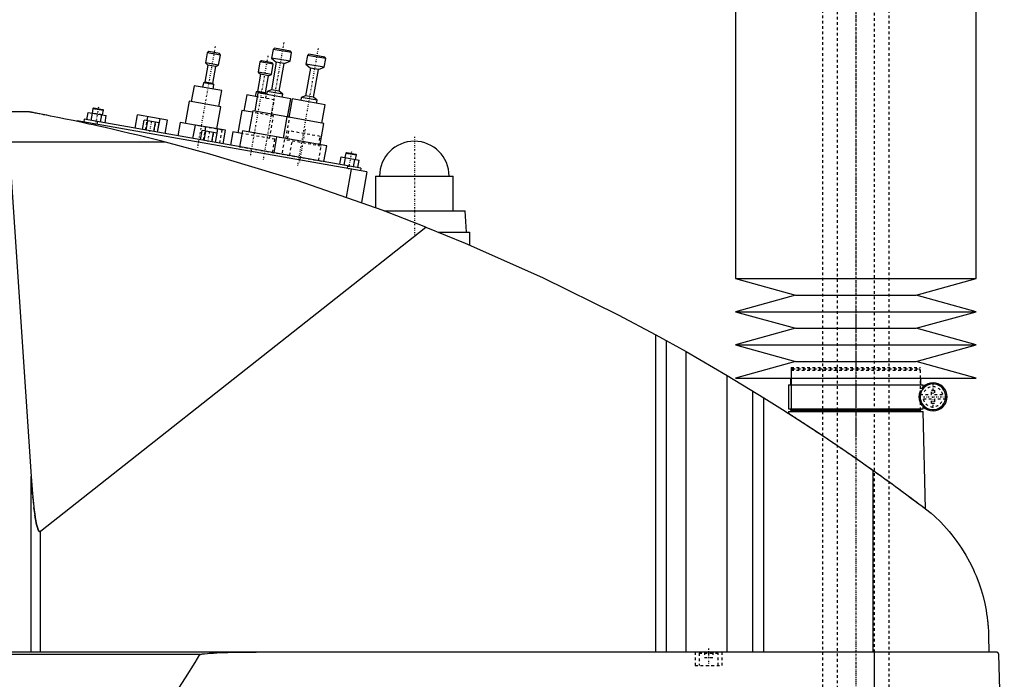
# Model space of a CAD drawing. Extents: x -186 to 706, y -136 to 719.
# Tile 4 of 5: x 338 to 706, y 106 to 353. Entities that reach past the tile are written whole.
import ezdxf

# ---------------------------------------------------------------- set-up
doc = ezdxf.new("R2010")
doc.units = 0
doc.linetypes.add('CENTER', pattern=[1.5, 0.45, -0.5, 0.05, -0.5])
doc.linetypes.add('DASHED', pattern=[2, 1, -1])
for name, color, linetype in [('AM_0', 7, 'CONTINUOUS'), ('AM_3', 7, 'DASHED'), ('AM_7', 7, 'CENTER')]:
    doc.layers.add(name, color=color, linetype=linetype)

msp = doc.modelspace()

# ---------------------------------------------------------------- linework, layer by layer
at = {"layer": 'AM_0', "color": 7, "linetype": 'CONTINUOUS'}
for p, q in [((605, 435.75), (605, 256.2)), ((695, 256.2), (695, 435.75)), ((432.79, 342.27), (432.21, 341.87)), ((438.69, 341.23), (432.79, 342.27)), ((407.62, 340.62), (406.94, 336.78)), ((408.2, 341.03), (407.62, 340.62)), ((412.54, 339.75), (407.62, 340.62)), ((412.13, 340.33), (408.2, 341.03)), ((411.86, 335.91), (412.54, 339.75)), ((412.54, 339.75), (412.13, 340.33)), ((432.21, 341.87), (431.63, 338.62)), ((431.63, 338.62), (433.39, 337.09)), ((438.53, 337.4), (431.63, 338.62)), ((439.1, 340.65), (432.21, 341.87)), ((438.53, 337.4), (439.1, 340.65)), ((439.1, 340.65), (438.69, 341.23)), ((445.01, 339.61), (444.44, 336.36)), ((445.59, 340.02), (445.01, 339.61)), ((451.9, 338.4), (445.01, 339.61)), ((451.5, 338.97), (445.59, 340.02)), ((451.9, 338.4), (451.5, 338.97)), ((407.82, 336.01), (406.69, 329.61)), ((406.94, 336.78), (407.82, 336.01)), ((411.86, 335.91), (406.94, 336.78)), ((410.77, 335.49), (407.82, 336.01)), ((409.65, 329.09), (410.77, 335.49)), ((410.77, 335.49), (411.86, 335.91)), ((427.31, 337.15), (426.64, 333.31)), ((427.89, 337.55), (427.31, 337.15)), ((432.24, 336.28), (427.31, 337.15)), ((431.83, 336.86), (427.89, 337.55)), ((431.56, 332.44), (432.24, 336.28)), ((433.39, 337.09), (431.57, 326.75)), ((432.24, 336.28), (431.83, 336.86)), ((436.35, 336.57), (433.39, 337.09)), ((434.53, 326.23), (436.35, 336.57)), ((436.35, 336.57), (438.53, 337.4)), ((444.44, 336.36), (446.2, 334.83)), ((451.33, 335.15), (444.44, 336.36)), ((449.15, 334.31), (451.33, 335.15)), ((451.33, 335.15), (451.9, 338.4)), ((427.52, 332.54), (426.39, 326.14)), ((426.64, 333.31), (427.52, 332.54)), ((431.56, 332.44), (426.64, 333.31)), ((430.47, 332.02), (427.52, 332.54)), ((429.34, 325.62), (430.47, 332.02)), ((430.47, 332.02), (431.56, 332.44)), ((446.2, 334.83), (444.37, 324.49)), ((449.15, 334.31), (446.2, 334.83)), ((447.33, 323.97), (449.15, 334.31)), ((402.65, 328.29), (401.61, 322.39)), ((412.99, 326.47), (402.65, 328.29)), ((406.15, 329.4), (405.85, 327.73)), ((406.69, 329.61), (406.15, 329.4)), ((410.09, 328.71), (406.15, 329.4)), ((409.65, 329.09), (406.69, 329.61)), ((410.09, 328.71), (409.65, 329.09)), ((409.79, 327.04), (410.09, 328.71)), ((411.95, 320.56), (412.99, 326.47)), ((422.35, 324.82), (421.3, 318.91)), ((426.28, 324.13), (422.35, 324.82)), ((426.55, 325.6), (425.33, 318.71)), ((425.84, 325.93), (425.55, 324.26)), ((426.39, 326.14), (425.84, 325.93)), ((429.78, 325.24), (425.84, 325.93)), ((429.34, 325.62), (426.39, 326.14)), ((438.86, 323.43), (426.55, 325.6)), ((429.78, 325.24), (429.34, 325.62)), ((429.94, 326.12), (429.75, 325.04)), ((429.75, 325.04), (429.78, 325.24)), ((431.57, 326.75), (429.94, 326.12)), ((435.85, 325.08), (429.94, 326.12)), ((434.53, 326.23), (431.57, 326.75)), ((435.85, 325.08), (434.53, 326.23)), ((435.66, 324), (435.85, 325.08)), ((442.74, 323.87), (442.55, 322.78)), ((444.37, 324.49), (442.74, 323.87)), ((448.65, 322.82), (442.74, 323.87)), ((447.33, 323.97), (444.37, 324.49)), ((448.65, 322.82), (447.33, 323.97)), ((400.87, 322.52), (399.39, 314.15)), ((412.69, 320.43), (400.87, 322.52)), ((411.23, 312.16), (412.69, 320.43)), ((437.64, 316.54), (438.86, 323.43)), ((439.35, 323.35), (438.13, 316.45)), ((451.66, 321.18), (439.35, 323.35)), ((448.46, 321.74), (448.65, 322.82)), ((450.44, 314.28), (451.66, 321.18)), ((340.94, 318.5), (213.33, 318.5)), ((362.56, 315.56), (363.05, 318.32)), ((363.05, 318.32), (369.87, 317.12)), ((364.27, 315.26), (364.75, 318.02)), ((364.85, 319.78), (364.54, 318.06)), ((365.14, 319.98), (364.85, 319.78)), ((364.85, 319.78), (368.79, 319.08)), ((365.14, 319.98), (368.58, 319.37)), ((367.68, 314.66), (368.17, 317.42)), ((368.48, 317.36), (368.79, 319.08)), ((368.79, 319.08), (368.58, 319.37)), ((369.39, 314.36), (369.87, 317.12)), ((380.6, 312.38), (381.49, 317.4)), ((392.71, 315.42), (381.49, 317.4)), ((385.14, 315.14), (385.42, 316.71)), ((420.57, 319.04), (419.09, 310.67)), ((424.5, 318.35), (420.57, 319.04)), ((424.59, 318.84), (423.2, 310.96)), ((437.4, 316.58), (424.59, 318.84)), ((437.39, 316.58), (436, 308.71)), ((451.18, 314.15), (437.39, 316.58)), ((358.96, 315.18), (358.91, 314.91)), ((467.29, 296.08), (358.96, 315.18)), ((361.6, 315.73), (361.42, 314.75)), ((465, 297.5), (361.6, 315.73)), ((364.87, 314.14), (364.78, 313.64)), ((366.52, 314.86), (366.35, 313.88)), ((383.37, 311.89), (383.98, 315.34)), ((389.67, 314.34), (383.98, 315.34)), ((384.79, 311.64), (385.4, 315.09)), ((387.64, 311.14), (388.24, 314.59)), ((389.06, 310.89), (389.95, 315.91)), ((389.06, 310.89), (389.67, 314.34)), ((391.83, 310.4), (392.71, 315.42)), ((397.42, 314.49), (396.56, 309.57)), ((403.13, 313.49), (397.42, 314.49)), ((402.27, 308.56), (403.15, 313.58)), ((414.38, 311.6), (403.15, 313.58)), ((406.81, 311.32), (407.08, 312.89)), ((449.79, 306.27), (451.18, 314.15)), ((405.04, 308.07), (405.65, 311.52)), ((411.33, 310.52), (405.65, 311.52)), ((406.46, 307.82), (407.07, 311.27)), ((409.3, 307.32), (409.91, 310.77)), ((410.72, 307.07), (411.33, 310.52)), ((410.73, 307.07), (411.61, 312.09)), ((413.49, 306.58), (414.38, 311.6)), ((417.12, 311.02), (416.25, 306.1)), ((420.57, 310.41), (417.12, 311.02)), ((420.74, 311.4), (419.7, 305.49)), ((433.54, 309.14), (420.74, 311.4)), ((433.54, 309.14), (432.5, 303.23)), ((452.25, 305.84), (433.54, 309.14)), ((392.03, 307.16), (333.43, 307.16)), ((333.43, 307.16), (341.83, 182.23)), ((451.21, 299.93), (452.25, 305.84)), ((459.39, 303.1), (459.08, 301.38)), ((459.68, 303.31), (459.39, 303.1)), ((459.39, 303.1), (463.33, 302.41)), ((459.68, 303.31), (463.12, 302.7)), ((463.02, 300.69), (463.33, 302.41)), ((463.33, 302.41), (463.12, 302.7)), ((457.1, 298.89), (457.59, 301.64)), ((457.59, 301.64), (464.41, 300.44)), ((458.81, 298.59), (459.3, 301.34)), ((460.08, 298.37), (459.9, 297.38)), ((462.22, 297.99), (462.71, 300.74)), ((463.93, 297.69), (464.41, 300.44)), ((461.38, 297.12), (459.53, 286.63)), ((465, 297.5), (464.83, 296.52)), ((467.29, 296.08), (465.26, 284.59)), ((470.5, 294.5), (470.5, 282.67)), ((470.5, 294.5), (499.5, 294.5)), ((499.5, 281.5), (499.5, 294.5)), ((473.65, 281.5), (504, 281.5)), ((504.5, 273.5), (504, 281.5)), ((345.22, 161.75), (489.33, 275.44)), ((494.16, 273.5), (505.65, 273.5)), ((505.65, 273.5), (505.65, 268.73)), ((605, 256.2), (627.5, 250)), ((605, 256.2), (695, 256.2)), ((672.5, 250), (695, 256.2)), ((627.5, 250), (605, 243.8)), ((627.5, 250), (672.5, 250)), ((695, 243.8), (672.5, 250)), ((605, 243.8), (627.5, 237.6)), ((605, 243.8), (695, 243.8)), ((672.5, 237.6), (695, 243.8)), ((627.5, 237.6), (605, 231.4)), ((627.5, 237.6), (672.5, 237.6)), ((695, 231.4), (672.5, 237.6)), ((575.22, 116.6), (575.22, 235.17)), ((575.22, 235.17), (586.56, 228.89)), ((579.22, 116.6), (579.22, 232.98)), ((586.56, 116.6), (586.56, 228.89)), ((586.56, 228.89), (601.96, 219.97)), ((605, 231.4), (627.5, 225.2)), ((605, 231.4), (695, 231.4)), ((672.5, 225.2), (695, 231.4)), ((627.5, 225.2), (605, 219)), ((627.5, 225.2), (672.5, 225.2)), ((695, 219), (672.5, 225.2)), ((601.96, 116.6), (601.96, 219.97)), ((601.96, 219.97), (615.65, 211.64)), ((605, 219), (695, 219)), ((625.65, 219), (625.65, 216.5)), ((674.35, 216.5), (674.35, 219)), ((611.52, 116.6), (611.52, 214.2)), ((624.85, 216.5), (624.85, 207.5)), ((624.85, 216.5), (675.15, 216.5)), ((675.15, 215.06), (675.15, 216.5)), ((615.65, 116.6), (615.65, 211.64)), ((674.16, 211), (674.16, 213)), ((624.83, 206.5), (624.81, 205.86)), ((624.83, 206.5), (675.17, 206.5)), ((624.85, 207.5), (675.15, 207.5)), ((625.65, 207.5), (625.65, 207)), ((625.65, 207), (674.35, 207)), ((625.83, 207), (625.83, 206.5)), ((674.17, 206.5), (674.17, 207)), ((674.35, 207), (674.35, 207.5)), ((675.15, 207.5), (675.15, 208.94)), ((676.04, 170.15), (675.17, 206.5)), ((656.53, 116.6), (656.53, 184.45)), ((341.83, 116.6), (341.83, 182.23)), ((345.22, 116.6), (345.22, 161.75)), ((699.63, 122.62), (699.77, 116.6)), ((702.45, 116.6), (132.05, 116.6)), ((404.88, 115.63), (188.61, 115.63)), ((657.01, 34.5), (657.01, 116.6)), ((705.5, 34.5), (703.45, 115.63))]:
    msp.add_line(p, q, dxfattribs=at)
for points in [[(392.03, 307.16, 0), (390.59, 307.53, 0), (387.67, 308.27, 0), (384.69, 309.01, 0), (383.19, 309.37, 0), (381.68, 309.74, 0), (378.64, 310.47, 0), (375.58, 311.19, 0), (372.52, 311.91, 0), (369.46, 312.6, 0), (366.41, 313.28, 0), (364.9, 313.62, 0), (363.39, 313.95, 0), (360.41, 314.59, 0), (357.47, 315.21, 0), (354.59, 315.81, 0), (351.78, 316.39, 0), (349.05, 316.93, 0), (347.64, 317.21, 0), (347.41, 317.26, 0), (346.93, 317.35, 0), (346.46, 317.44, 0), (346.22, 317.49, 0), (345.99, 317.53, 0), (345.52, 317.63, 0), (345.06, 317.71, 0), (344.6, 317.8, 0), (344.16, 317.89, 0), (343.73, 317.97, 0), (343.52, 318.01, 0), (343.31, 318.05, 0), (342.91, 318.13, 0), (342.53, 318.2, 0), (342.32, 318.24, 0), (342.26, 318.25, 0), (342.2, 318.26, 0), (342.17, 318.27, 0), (342.14, 318.27, 0), (342.08, 318.28, 0), (342.03, 318.29, 0), (341.97, 318.31, 0), (341.91, 318.32, 0), (341.86, 318.33, 0), (341.83, 318.33, 0), (341.8, 318.34, 0), (341.74, 318.35, 0), (341.69, 318.36, 0), (341.64, 318.37, 0), (341.58, 318.38, 0), (341.53, 318.39, 0), (341.51, 318.39, 0), (341.48, 318.4, 0), (341.44, 318.41, 0), (341.39, 318.41, 0), (341.37, 318.42, 0), (341.35, 318.42, 0), (341.3, 318.43, 0), (341.26, 318.44, 0), (341.24, 318.44, 0), (341.22, 318.45, 0), (341.19, 318.45, 0), (341.15, 318.46, 0), (341.12, 318.47, 0), (341.09, 318.47, 0), (341.06, 318.48, 0), (341.05, 318.48, 0), (341.04, 318.48, 0), (341.02, 318.48, 0), (341, 318.49, 0), (340.98, 318.49, 0), (340.96, 318.49, 0), (340.95, 318.5, 0), (340.95, 318.5, 0), (340.94, 318.5, 0), (340.94, 318.5, 0), (340.94, 318.5, 0), (340.94, 318.5, 0)], [(489.33, 275.44, 0), (473.4, 281.59, 0), (441.19, 292.86, 0), (408.52, 302.74, 0), (392.03, 307.16, 0)], [(489.33, 275.44, 0), (503.96, 269.45, 0), (532.87, 256.58, 0), (561.24, 242.59, 0), (575.22, 235.17, 0)], [(615.65, 211.64, 0), (622.58, 207.29, 0), (636.3, 198.36, 0), (649.84, 189.16, 0), (656.53, 184.45, 0)], [(656.53, 184.45, 0), (657.18, 184, 0), (658.46, 183.08, 0), (659.75, 182.16, 0), (660.38, 181.7, 0), (661.02, 181.24, 0), (662.29, 180.33, 0), (663.54, 179.42, 0), (664.79, 178.51, 0), (666.03, 177.6, 0), (667.25, 176.7, 0), (667.86, 176.26, 0), (668.47, 175.81, 0), (669.67, 174.92, 0), (670.86, 174.04, 0), (672.03, 173.16, 0), (673.19, 172.3, 0), (674.33, 171.44, 0), (674.89, 171.01, 0), (675.45, 170.59, 0), (676.56, 169.75, 0), (677.65, 168.93, 0), (678.19, 168.52, 0)], [(341.83, 182.23, 0), (342.32, 175.77, 0), (342.95, 169.66, 0), (343.13, 168.22, 0), (343.32, 166.92, 0), (343.42, 166.32, 0), (343.52, 165.75, 0), (343.71, 164.73, 0), (343.91, 163.86, 0), (344.11, 163.13, 0), (344.22, 162.77, 0), (344.26, 162.67, 0), (344.29, 162.59, 0), (344.31, 162.54, 0), (344.32, 162.5, 0), (344.36, 162.42, 0), (344.39, 162.34, 0), (344.42, 162.27, 0), (344.46, 162.2, 0), (344.49, 162.14, 0), (344.51, 162.11, 0), (344.52, 162.08, 0), (344.56, 162.02, 0), (344.59, 161.97, 0), (344.61, 161.94, 0), (344.63, 161.92, 0), (344.66, 161.88, 0), (344.69, 161.84, 0), (344.71, 161.82, 0), (344.73, 161.8, 0), (344.76, 161.77, 0), (344.78, 161.75, 0), (344.79, 161.75, 0), (344.79, 161.74, 0), (344.79, 161.74, 0), (344.8, 161.74, 0), (344.8, 161.74, 0), (344.81, 161.73, 0), (344.81, 161.73, 0), (344.82, 161.72, 0), (344.83, 161.72, 0), (344.83, 161.72, 0), (344.83, 161.72, 0), (344.84, 161.71, 0), (344.84, 161.71, 0), (344.85, 161.71, 0), (344.85, 161.7, 0), (344.86, 161.7, 0), (344.86, 161.7, 0), (344.87, 161.7, 0), (344.87, 161.7, 0), (344.88, 161.69, 0), (344.88, 161.69, 0), (344.89, 161.69, 0), (344.89, 161.69, 0), (344.9, 161.69, 0), (344.9, 161.68, 0), (344.9, 161.68, 0), (344.91, 161.68, 0), (344.91, 161.68, 0), (344.92, 161.68, 0), (344.92, 161.68, 0), (344.93, 161.68, 0), (344.93, 161.68, 0), (344.93, 161.67, 0), (344.94, 161.67, 0), (344.94, 161.67, 0), (344.95, 161.67, 0), (344.96, 161.67, 0), (344.96, 161.67, 0), (344.96, 161.67, 0), (344.97, 161.67, 0), (344.97, 161.67, 0), (344.98, 161.67, 0), (344.98, 161.67, 0), (344.99, 161.67, 0), (344.99, 161.67, 0), (345, 161.67, 0), (345, 161.67, 0), (345.01, 161.67, 0), (345.01, 161.67, 0), (345.02, 161.67, 0), (345.02, 161.67, 0), (345.03, 161.67, 0), (345.03, 161.67, 0), (345.03, 161.67, 0), (345.04, 161.67, 0), (345.05, 161.67, 0), (345.05, 161.67, 0), (345.06, 161.67, 0), (345.06, 161.67, 0), (345.07, 161.67, 0), (345.07, 161.67, 0), (345.07, 161.68, 0), (345.08, 161.68, 0), (345.08, 161.68, 0), (345.09, 161.68, 0), (345.1, 161.68, 0), (345.1, 161.68, 0), (345.1, 161.68, 0), (345.11, 161.69, 0), (345.11, 161.69, 0), (345.12, 161.69, 0), (345.12, 161.69, 0), (345.12, 161.69, 0), (345.13, 161.7, 0), (345.13, 161.7, 0), (345.14, 161.7, 0), (345.14, 161.7, 0), (345.15, 161.71, 0), (345.15, 161.71, 0), (345.16, 161.71, 0), (345.16, 161.71, 0), (345.17, 161.72, 0), (345.17, 161.72, 0), (345.17, 161.72, 0), (345.18, 161.73, 0), (345.19, 161.73, 0), (345.19, 161.73, 0), (345.2, 161.74, 0), (345.2, 161.74, 0), (345.2, 161.74, 0), (345.21, 161.75, 0), (345.21, 161.75, 0), (345.22, 161.75, 0)], [(678.19, 168.52, 0), (679.41, 167.42, 0), (681.74, 165.15, 0), (683.91, 162.81, 0), (684.94, 161.61, 0), (685.93, 160.4, 0), (687.8, 157.92, 0), (689.52, 155.41, 0), (691.09, 152.85, 0), (692.52, 150.27, 0), (693.8, 147.67, 0), (694.38, 146.37, 0), (694.93, 145.07, 0), (695.93, 142.48, 0), (696.8, 139.89, 0), (697.54, 137.32, 0), (698.16, 134.76, 0), (698.67, 132.21, 0), (698.88, 130.94, 0), (699.07, 129.67, 0), (699.26, 128.15, 0), (699.31, 127.72, 0), (699.35, 127.27, 0), (699.37, 127.05, 0), (699.39, 126.83, 0), (699.43, 126.37, 0), (699.47, 125.91, 0), (699.5, 125.44, 0), (699.53, 124.96, 0), (699.56, 124.47, 0), (699.58, 124.22, 0), (699.59, 123.97, 0), (699.61, 123.44, 0), (699.63, 122.9, 0), (699.63, 122.62, 0)], [(340.31, 35.5, 0), (342.11, 37.02, 0), (345.69, 40.19, 0), (349.28, 43.52, 0), (351.08, 45.24, 0), (352.87, 47.01, 0), (356.46, 50.66, 0), (360.05, 54.47, 0), (363.63, 58.44, 0), (367.22, 62.57, 0), (370.81, 66.86, 0), (372.6, 69.07, 0), (374.39, 71.31, 0), (377.98, 75.92, 0), (381.57, 80.7, 0), (385.15, 85.63, 0), (388.74, 90.72, 0), (392.33, 95.98, 0), (394.12, 98.66, 0), (395.91, 101.39, 0), (399.5, 106.96, 0), (403.09, 112.7, 0), (404.88, 115.63, 0)], [(404.88, 115.63, 0), (404.88, 115.63, 0), (404.88, 115.63, 0), (404.88, 115.63, 0), (404.88, 115.63, 0), (404.88, 115.63, 0), (404.88, 115.63, 0), (404.88, 115.63, 0), (404.88, 115.63, 0), (404.89, 115.64, 0), (404.89, 115.64, 0), (404.89, 115.64, 0), (404.89, 115.65, 0), (404.9, 115.65, 0), (404.9, 115.65, 0), (404.9, 115.66, 0), (404.91, 115.66, 0), (404.91, 115.66, 0), (404.91, 115.66, 0), (404.92, 115.66, 0), (404.92, 115.67, 0), (404.93, 115.67, 0), (404.93, 115.67, 0), (404.94, 115.68, 0), (404.94, 115.68, 0), (404.94, 115.68, 0), (404.94, 115.68, 0), (404.95, 115.68, 0), (404.95, 115.69, 0), (404.97, 115.69, 0), (405, 115.71, 0), (405.03, 115.72, 0), (405.06, 115.73, 0), (405.09, 115.74, 0), (405.12, 115.75, 0), (405.13, 115.75, 0), (405.15, 115.76, 0), (405.18, 115.76, 0), (405.21, 115.77, 0), (405.31, 115.8, 0), (405.41, 115.82, 0), (405.5, 115.83, 0), (405.7, 115.87, 0), (405.89, 115.9, 0), (406.58, 115.98, 0), (407.7, 116.09, 0), (408.26, 116.13, 0), (408.82, 116.17, 0), (409.97, 116.24, 0), (411.14, 116.3, 0), (415.33, 116.45, 0), (422.51, 116.59, 0), (425.92, 116.6, 0)], [(703.45, 115.63, 0), (703.45, 115.63, 0), (703.45, 115.63, 0), (703.45, 115.64, 0), (703.45, 115.64, 0), (703.45, 115.64, 0), (703.45, 115.65, 0), (703.45, 115.65, 0), (703.45, 115.66, 0), (703.45, 115.67, 0), (703.45, 115.67, 0), (703.45, 115.67, 0), (703.45, 115.68, 0), (703.45, 115.68, 0), (703.45, 115.69, 0), (703.45, 115.69, 0), (703.45, 115.7, 0), (703.44, 115.7, 0), (703.44, 115.71, 0), (703.44, 115.71, 0), (703.44, 115.71, 0), (703.44, 115.72, 0), (703.44, 115.72, 0), (703.44, 115.72, 0), (703.44, 115.73, 0), (703.44, 115.73, 0), (703.44, 115.74, 0), (703.44, 115.74, 0), (703.44, 115.74, 0), (703.44, 115.75, 0), (703.44, 115.75, 0), (703.44, 115.76, 0), (703.44, 115.76, 0), (703.44, 115.77, 0), (703.44, 115.77, 0), (703.43, 115.77, 0), (703.43, 115.78, 0), (703.43, 115.79, 0), (703.43, 115.82, 0), (703.42, 115.84, 0), (703.41, 115.87, 0), (703.41, 115.88, 0), (703.41, 115.89, 0), (703.4, 115.91, 0), (703.39, 115.93, 0), (703.39, 115.95, 0), (703.38, 115.97, 0), (703.37, 115.99, 0), (703.37, 116, 0), (703.36, 116.01, 0), (703.35, 116.03, 0), (703.35, 116.04, 0), (703.34, 116.05, 0), (703.34, 116.06, 0), (703.33, 116.08, 0), (703.32, 116.09, 0), (703.32, 116.1, 0), (703.31, 116.11, 0), (703.3, 116.12, 0), (703.3, 116.13, 0), (703.27, 116.18, 0), (703.21, 116.24, 0), (703.16, 116.3, 0), (703.1, 116.36, 0), (703.05, 116.4, 0), (703.02, 116.42, 0), (702.99, 116.44, 0), (702.93, 116.48, 0), (702.86, 116.51, 0), (702.8, 116.54, 0), (702.74, 116.56, 0), (702.67, 116.57, 0), (702.64, 116.58, 0), (702.61, 116.59, 0), (702.54, 116.6, 0), (702.48, 116.6, 0), (702.45, 116.6, 0)]]:
    msp.add_polyline3d(points, dxfattribs=at)
for centre, radius, start, end in [((485, 294.5), 13, 0, 180), ((678.85, 212), 5.25, 225.1897, 134.8103), ((678.85, 212), 4.8, 192.0755, 167.9245)]:
    msp.add_arc(centre, radius, start, end, dxfattribs=at)
at = {"layer": 'AM_3', "color": 6, "linetype": 'DASHED'}
for p, q in [((643, 680), (643, -97.5)), ((657, -97.5), (657, 680)), ((637.5, 664.5), (637.5, -56.5)), ((662.5, -56.5), (662.5, 664.5)), ((432.69, 323), (426.28, 324.13)), ((429.49, 323.56), (429.75, 325.04)), ((431.65, 317.09), (432.69, 323)), ((368.17, 317.42), (364.54, 318.06)), ((432.38, 316.96), (424.5, 318.35)), ((430.91, 308.59), (432.38, 316.96)), ((438.38, 316.41), (437.4, 316.58)), ((384.53, 311.69), (385.14, 315.14)), ((385.3, 315.11), (384.69, 311.66)), ((387.74, 311.12), (388.35, 314.57)), ((413.18, 311.71), (403.13, 313.49)), ((436.99, 308.53), (438.38, 316.41)), ((406.2, 307.87), (406.81, 311.32)), ((406.96, 311.29), (406.35, 307.84)), ((409.41, 307.3), (410.02, 310.75)), ((411.21, 312.06), (411.23, 312.16)), ((412.31, 306.79), (413.18, 311.71)), ((432.88, 308.24), (420.57, 310.41)), ((439.45, 308.1), (433.54, 309.14)), ((438, 311.4), (437.4, 307.95)), ((449.82, 309.32), (438, 311.4)), ((449.21, 305.87), (449.82, 309.32)), ((419.7, 305.49), (451.21, 299.93)), ((432.01, 303.32), (432.88, 308.24)), ((436.41, 308.13), (435.46, 302.71)), ((450.2, 305.69), (436.41, 308.13)), ((438.41, 302.19), (439.45, 308.1)), ((449.24, 300.28), (450.2, 305.69)), ((625.83, 223), (625.83, 207)), ((625.83, 223), (674.17, 223)), ((626.33, 222.5), (625.83, 222)), ((625.83, 222), (625.83, 207)), ((625.83, 222), (674.17, 222)), ((626.33, 222.5), (673.67, 222.5)), ((674.17, 222), (673.67, 222.5)), ((674.17, 207), (674.17, 223)), ((674.17, 207), (674.17, 222)), ((674.16, 213), (674.16, 214.35)), ((678.25, 214.5), (679.45, 214.5)), ((678.25, 212.9), (678.25, 214.5)), ((679.45, 214.5), (679.45, 212.9)), ((674.07, 212.9), (678.25, 212.9)), ((678.25, 211.1), (674.07, 211.1)), ((674.16, 209.65), (674.16, 211)), ((678.25, 209.5), (678.25, 211.1)), ((679.45, 212.9), (683.63, 212.9)), ((679.45, 211.1), (679.45, 209.5)), ((683.63, 211.1), (679.45, 211.1)), ((679.45, 209.5), (678.25, 209.5)), ((590, 116.6), (590, 111.6)), ((591.9, 116.6), (591.5, 116.2)), ((591.5, 116.2), (591.5, 111.6)), ((591.5, 116.2), (598.5, 116.2)), ((593.5, 116.6), (593.5, 114.6)), ((593.5, 114.6), (596.5, 114.6)), ((595, 116.6), (595, 114.6)), ((596.5, 116.6), (596.5, 114.6)), ((598.5, 116.2), (598.1, 116.6)), ((598.5, 111.6), (598.5, 116.2)), ((600, 111.6), (600, 116.6)), ((590, 111.6), (600, 111.6))]:
    msp.add_line(p, q, dxfattribs=at)
for points in [[(674.16, 214.35, 0), (674.11, 214.26, 0), (674.06, 214.16, 0), (674.05, 214.12, 0), (674.03, 214.09, 0), (674.03, 214.07, 0), (674.02, 214.06, 0), (674.01, 214.02, 0), (673.99, 213.99, 0), (673.98, 213.96, 0), (673.96, 213.92, 0), (673.95, 213.88, 0), (673.94, 213.87, 0), (673.94, 213.85, 0), (673.92, 213.81, 0), (673.91, 213.77, 0), (673.9, 213.76, 0), (673.9, 213.74, 0), (673.88, 213.7, 0), (673.87, 213.66, 0), (673.86, 213.64, 0), (673.86, 213.62, 0), (673.84, 213.58, 0), (673.83, 213.54, 0), (673.82, 213.5, 0), (673.81, 213.46, 0), (673.8, 213.42, 0), (673.79, 213.4, 0), (673.78, 213.38, 0), (673.77, 213.33, 0), (673.76, 213.29, 0), (673.75, 213.25, 0), (673.74, 213.2, 0), (673.73, 213.16, 0), (673.72, 213.13, 0), (673.72, 213.11, 0), (673.71, 213.06, 0), (673.7, 213.01, 0), (673.69, 212.96, 0), (673.68, 212.91, 0), (673.67, 212.86, 0), (673.67, 212.83, 0), (673.66, 212.8, 0), (673.65, 212.75, 0), (673.65, 212.7, 0), (673.64, 212.64, 0), (673.63, 212.59, 0), (673.63, 212.53, 0), (673.62, 212.5, 0), (673.62, 212.48, 0), (673.62, 212.42, 0), (673.61, 212.36, 0), (673.61, 212.31, 0), (673.61, 212.25, 0), (673.6, 212.19, 0), (673.6, 212.17, 0), (673.6, 212.14, 0), (673.6, 212.08, 0), (673.6, 212.03, 0), (673.6, 212, 0), (673.6, 211.97, 0), (673.6, 211.92, 0), (673.6, 211.86, 0), (673.6, 211.83, 0), (673.6, 211.81, 0), (673.61, 211.75, 0), (673.61, 211.69, 0), (673.61, 211.64, 0), (673.62, 211.58, 0), (673.62, 211.52, 0), (673.62, 211.5, 0), (673.63, 211.47, 0), (673.63, 211.41, 0), (673.64, 211.36, 0), (673.65, 211.3, 0), (673.65, 211.25, 0), (673.66, 211.2, 0), (673.67, 211.17, 0), (673.67, 211.14, 0), (673.68, 211.09, 0), (673.69, 211.04, 0), (673.7, 210.99, 0), (673.71, 210.94, 0), (673.72, 210.89, 0), (673.72, 210.87, 0), (673.73, 210.84, 0), (673.74, 210.8, 0), (673.75, 210.75, 0), (673.76, 210.71, 0), (673.77, 210.67, 0), (673.78, 210.62, 0), (673.79, 210.6, 0), (673.8, 210.58, 0), (673.81, 210.54, 0), (673.82, 210.5, 0), (673.83, 210.46, 0), (673.84, 210.42, 0), (673.86, 210.38, 0), (673.86, 210.36, 0), (673.87, 210.34, 0), (673.88, 210.3, 0), (673.9, 210.26, 0), (673.9, 210.24, 0), (673.91, 210.23, 0), (673.92, 210.19, 0), (673.94, 210.15, 0), (673.94, 210.13, 0), (673.95, 210.12, 0), (673.96, 210.08, 0), (673.98, 210.04, 0), (673.99, 210.01, 0), (674.01, 209.98, 0), (674.02, 209.94, 0), (674.03, 209.93, 0), (674.03, 209.91, 0), (674.05, 209.88, 0), (674.06, 209.84, 0), (674.11, 209.74, 0), (674.16, 209.65, 0)], [(675.15, 215.06, 0), (675.15, 215.06, 0), (675.14, 215.05, 0), (675.13, 215.03, 0), (675.12, 215.02, 0), (675.11, 215, 0), (675.08, 214.97, 0), (675.04, 214.92, 0), (675, 214.86, 0), (674.95, 214.79, 0), (674.89, 214.71, 0), (674.86, 214.67, 0), (674.83, 214.62, 0), (674.76, 214.51, 0), (674.68, 214.38, 0), (674.61, 214.24, 0), (674.52, 214.08, 0), (674.48, 213.98, 0), (674.46, 213.95, 0), (674.45, 213.92, 0), (674.44, 213.9, 0), (674.43, 213.88, 0), (674.42, 213.85, 0), (674.41, 213.82, 0), (674.4, 213.8, 0), (674.39, 213.78, 0), (674.38, 213.75, 0), (674.37, 213.71, 0), (674.36, 213.69, 0), (674.35, 213.67, 0), (674.34, 213.64, 0), (674.32, 213.6, 0), (674.31, 213.56, 0), (674.3, 213.52, 0), (674.28, 213.47, 0), (674.28, 213.45, 0), (674.27, 213.43, 0), (674.25, 213.39, 0), (674.24, 213.34, 0), (674.23, 213.29, 0), (674.21, 213.25, 0), (674.2, 213.2, 0), (674.19, 213.17, 0), (674.19, 213.14, 0), (674.17, 213.09, 0), (674.16, 213.03, 0), (674.16, 213, 0)], [(674.16, 211, 0), (674.16, 210.97, 0), (674.17, 210.91, 0), (674.19, 210.86, 0), (674.19, 210.83, 0), (674.2, 210.8, 0), (674.21, 210.75, 0), (674.23, 210.71, 0), (674.24, 210.66, 0), (674.25, 210.61, 0), (674.27, 210.57, 0), (674.28, 210.55, 0), (674.28, 210.53, 0), (674.3, 210.48, 0), (674.31, 210.44, 0), (674.32, 210.4, 0), (674.34, 210.36, 0), (674.35, 210.33, 0), (674.36, 210.31, 0), (674.37, 210.29, 0), (674.38, 210.25, 0), (674.39, 210.22, 0), (674.4, 210.2, 0), (674.41, 210.18, 0), (674.42, 210.15, 0), (674.43, 210.12, 0), (674.44, 210.1, 0), (674.45, 210.08, 0), (674.46, 210.05, 0), (674.48, 210.02, 0), (674.52, 209.92, 0), (674.61, 209.76, 0), (674.68, 209.62, 0), (674.76, 209.49, 0), (674.83, 209.38, 0), (674.86, 209.33, 0), (674.89, 209.29, 0), (674.95, 209.21, 0), (675, 209.14, 0), (675.04, 209.08, 0), (675.08, 209.03, 0), (675.11, 209, 0), (675.12, 208.98, 0), (675.13, 208.97, 0), (675.14, 208.95, 0), (675.15, 208.94, 0), (675.15, 208.94, 0)], [(624.81, 205.86, 0), (624.81, 205.86, 0), (624.84, 205.85, 0), (624.89, 205.81, 0), (624.92, 205.79, 0), (624.97, 205.76, 0), (625.07, 205.7, 0), (625.2, 205.62, 0), (625.35, 205.52, 0), (625.53, 205.4, 0), (625.74, 205.27, 0), (625.86, 205.19, 0), (625.98, 205.12, 0), (626.23, 204.95, 0), (626.52, 204.77, 0), (626.82, 204.57, 0), (627.15, 204.36, 0), (627.5, 204.13, 0), (627.68, 204.02, 0), (627.87, 203.89, 0), (628.26, 203.64, 0), (628.67, 203.38, 0), (628.88, 203.24, 0), (629.09, 203.1, 0), (629.53, 202.81, 0), (629.99, 202.52, 0), (630.22, 202.37, 0), (630.46, 202.21, 0), (630.93, 201.9, 0), (631.42, 201.58, 0), (631.91, 201.26, 0), (632.43, 200.92, 0), (632.95, 200.58, 0), (633.22, 200.4, 0), (633.5, 200.22, 0), (634.05, 199.85, 0), (634.62, 199.48, 0), (635.21, 199.09, 0), (635.8, 198.69, 0), (636.41, 198.29, 0), (636.72, 198.09, 0), (637.03, 197.88, 0), (637.66, 197.46, 0), (638.29, 197.03, 0), (638.94, 196.6, 0), (639.59, 196.16, 0), (640.25, 195.72, 0), (640.58, 195.5, 0), (640.91, 195.27, 0), (641.58, 194.82, 0), (642.26, 194.36, 0), (642.93, 193.9, 0), (643.61, 193.44, 0), (644.3, 192.98, 0), (644.64, 192.74, 0), (644.98, 192.51, 0), (645.66, 192.04, 0), (646.34, 191.58, 0), (647.02, 191.11, 0), (647.69, 190.65, 0), (648.36, 190.18, 0), (648.69, 189.95, 0), (649.03, 189.72, 0), (649.68, 189.26, 0), (650.34, 188.81, 0), (650.67, 188.58, 0), (651, 188.35, 0), (651.66, 187.89, 0), (652.33, 187.42, 0), (652.66, 187.18, 0), (653, 186.95, 0), (653.67, 186.47, 0), (654.35, 186, 0), (655.03, 185.52, 0), (655.7, 185.04, 0), (656.38, 184.56, 0), (656.72, 184.32, 0), (657.05, 184.08, 0), (657.73, 183.6, 0), (658.39, 183.13, 0), (659.06, 182.65, 0), (659.72, 182.18, 0), (660.37, 181.71, 0), (660.7, 181.47, 0), (661.02, 181.24, 0), (661.67, 180.78, 0), (662.3, 180.32, 0), (662.93, 179.86, 0), (663.54, 179.42, 0), (664.15, 178.97, 0), (664.45, 178.76, 0), (664.75, 178.54, 0), (665.34, 178.11, 0), (665.91, 177.69, 0), (666.47, 177.28, 0), (667.02, 176.87, 0), (667.56, 176.48, 0), (667.82, 176.28, 0), (668.08, 176.09, 0), (668.59, 175.72, 0), (669.08, 175.35, 0), (669.57, 175, 0), (670.04, 174.64, 0), (670.51, 174.3, 0), (670.74, 174.12, 0), (670.97, 173.96, 0), (671.41, 173.63, 0), (671.84, 173.3, 0), (672.05, 173.15, 0), (672.26, 172.99, 0), (672.66, 172.7, 0), (673.04, 172.41, 0), (673.22, 172.27, 0), (673.4, 172.14, 0), (673.74, 171.88, 0), (674.06, 171.64, 0), (674.36, 171.41, 0), (674.64, 171.21, 0), (674.89, 171.02, 0), (675.01, 170.93, 0), (675.12, 170.84, 0), (675.32, 170.69, 0), (675.5, 170.55, 0), (675.66, 170.44, 0), (675.78, 170.34, 0), (675.89, 170.26, 0), (675.93, 170.23, 0), (675.96, 170.21, 0), (676.01, 170.17, 0), (676.04, 170.15, 0), (676.04, 170.15, 0)], [(345.22, 161.75, 0), (345.21, 161.75, 0), (345.21, 161.75, 0), (345.2, 161.74, 0), (345.2, 161.74, 0), (345.2, 161.74, 0), (345.19, 161.73, 0), (345.19, 161.73, 0), (345.18, 161.73, 0), (345.17, 161.72, 0), (345.17, 161.72, 0), (345.17, 161.72, 0), (345.16, 161.71, 0), (345.16, 161.71, 0), (345.15, 161.71, 0), (345.15, 161.71, 0), (345.14, 161.7, 0), (345.14, 161.7, 0), (345.13, 161.7, 0), (345.13, 161.7, 0), (345.12, 161.69, 0), (345.12, 161.69, 0), (345.12, 161.69, 0), (345.11, 161.69, 0), (345.11, 161.69, 0), (345.1, 161.68, 0), (345.1, 161.68, 0), (345.1, 161.68, 0), (345.09, 161.68, 0), (345.08, 161.68, 0), (345.08, 161.68, 0), (345.07, 161.68, 0), (345.07, 161.67, 0), (345.07, 161.67, 0), (345.06, 161.67, 0), (345.06, 161.67, 0), (345.05, 161.67, 0), (345.05, 161.67, 0), (345.04, 161.67, 0), (345.03, 161.67, 0), (345.03, 161.67, 0), (345.03, 161.67, 0), (345.02, 161.67, 0), (345.02, 161.67, 0), (345.01, 161.67, 0), (345.01, 161.67, 0), (345, 161.67, 0), (345, 161.67, 0), (344.99, 161.67, 0), (344.99, 161.67, 0), (344.98, 161.67, 0), (344.98, 161.67, 0), (344.97, 161.67, 0), (344.97, 161.67, 0), (344.96, 161.67, 0), (344.96, 161.67, 0), (344.96, 161.67, 0), (344.95, 161.67, 0), (344.94, 161.67, 0), (344.94, 161.67, 0), (344.93, 161.67, 0), (344.93, 161.68, 0), (344.93, 161.68, 0), (344.92, 161.68, 0), (344.92, 161.68, 0), (344.91, 161.68, 0), (344.91, 161.68, 0), (344.9, 161.68, 0), (344.9, 161.68, 0), (344.9, 161.69, 0), (344.89, 161.69, 0), (344.89, 161.69, 0), (344.88, 161.69, 0), (344.88, 161.69, 0), (344.87, 161.7, 0), (344.87, 161.7, 0), (344.86, 161.7, 0), (344.86, 161.7, 0), (344.85, 161.7, 0), (344.85, 161.71, 0), (344.84, 161.71, 0), (344.84, 161.71, 0), (344.83, 161.72, 0), (344.83, 161.72, 0), (344.83, 161.72, 0), (344.82, 161.72, 0), (344.81, 161.73, 0), (344.81, 161.73, 0), (344.8, 161.74, 0), (344.8, 161.74, 0), (344.79, 161.74, 0), (344.79, 161.74, 0), (344.79, 161.75, 0), (344.78, 161.75, 0), (344.78, 161.76, 0), (344.77, 161.76, 0), (344.76, 161.77, 0), (344.76, 161.77, 0), (344.76, 161.77, 0), (344.75, 161.78, 0), (344.75, 161.78, 0), (344.73, 161.8, 0), (344.71, 161.82, 0), (344.69, 161.84, 0), (344.66, 161.88, 0), (344.63, 161.92, 0), (344.61, 161.94, 0), (344.59, 161.97, 0), (344.56, 162.02, 0), (344.52, 162.08, 0), (344.51, 162.11, 0), (344.49, 162.14, 0), (344.46, 162.2, 0), (344.42, 162.27, 0), (344.39, 162.34, 0), (344.36, 162.42, 0), (344.32, 162.5, 0), (344.31, 162.54, 0), (344.29, 162.59, 0), (344.26, 162.67, 0), (344.22, 162.77, 0), (344.11, 163.13, 0), (343.91, 163.86, 0), (343.71, 164.73, 0), (343.52, 165.75, 0), (343.42, 166.32, 0), (343.32, 166.92, 0), (343.13, 168.22, 0), (342.95, 169.66, 0), (342.32, 175.77, 0), (341.83, 182.23, 0)]]:
    msp.add_polyline3d(points, dxfattribs=at)
for radius, start, end in [(5.25, 134.8103, 153.3873), (3.75, 13.8865, 166.1135), (4.87, 169.3459, 190.6541), (3.75, 193.8865, 346.1135), (4.87, 349.3459, 10.6541), (5.25, 206.6127, 225.1897)]:
    msp.add_arc((678.85, 212), radius, start, end, dxfattribs=at)
at = {"layer": 'AM_7', "color": 4, "linetype": 'CENTER'}
for p, q in [((650, 718.88), (650, -136.38)), ((650, 447.19), (650, 195.56)), ((410.56, 342.91), (403.89, 305.08)), ((436.21, 344.4), (428.41, 300.19)), ((430.26, 339.44), (423.58, 301.6)), ((449.01, 342.14), (441.22, 297.94)), ((366.96, 320.27), (365.81, 313.72)), ((386.18, 311.22), (386.85, 315.01)), ((407.85, 307.4), (408.52, 311.19)), ((444.2, 311.99), (442.04, 299.74)), ((485, 309.2), (485, 271.8)), ((461.51, 303.59), (460.35, 297.04)), ((471.35, 294.5), (498.65, 294.5)), ((650, 247.5), (650, -82.5)), ((678.85, 206.96), (678.85, 217.04)), ((673.81, 212), (683.89, 212)), ((595, 117.9), (595, 111.3))]:
    msp.add_line(p, q, dxfattribs=at)

doc.saveas('drawing.dxf')
